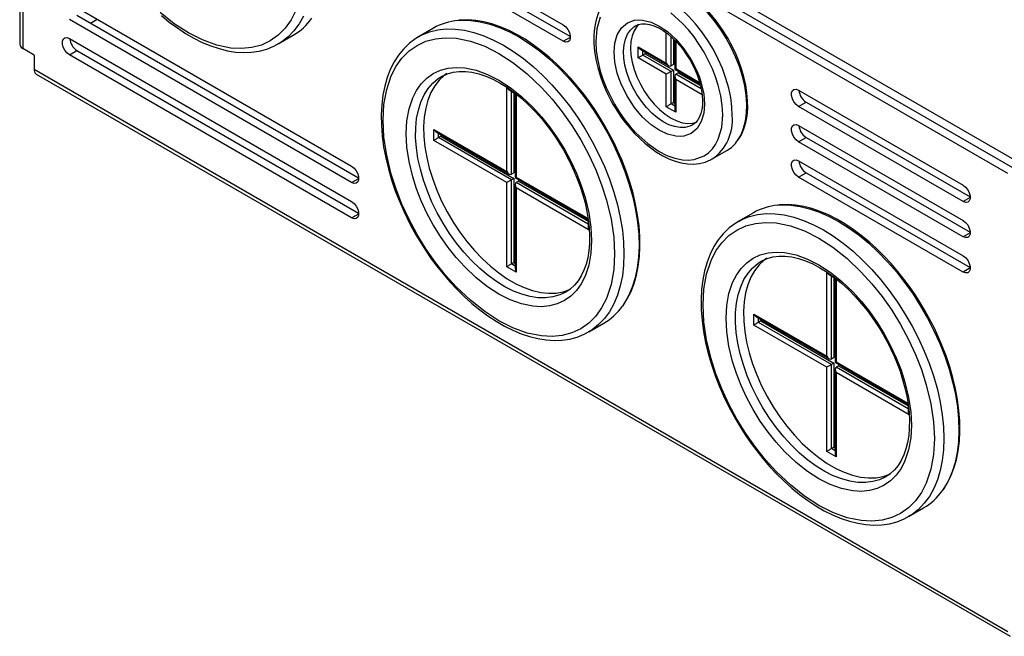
# Model space of a CAD drawing. Header units: millimetres. Extents: x 0 to 838, y 0 to 648.
# Tile 3 of 5: x 559 to 707, y 378 to 470. Entities that reach past the tile are written whole.
import ezdxf

# ---------------------------------------------------------------- set-up
doc = ezdxf.new("R2010")
doc.units = ezdxf.units.MM
doc.header["$LTSCALE"] = 3

msp = doc.modelspace()

# ---------------------------------------------------------------- linework, layer by layer
for p, q in [((708.358, 449.551), (560.572, 534.866)), ((560.572, 533.559), (708.358, 448.245)), ((559.114, 531.518), (559.114, 466.766)), ((707.651, 447.347), (561.28, 531.845)), ((559.583, 530.865), (559.583, 466.113)), ((616.08, 483.96), (640.829, 469.673)), ((640.829, 467.223), (616.08, 481.51)), ((617.212, 482.163), (641.887, 467.918)), ((566.583, 472.932), (609.009, 448.44)), ((567.714, 471.135), (610.068, 446.685)), ((609.009, 445.99), (566.583, 470.482)), ((569.766, 469.951), (570.757, 470.522)), ((621.313, 469.184), (619.05, 467.878)), ((651.662, 469.529), (651.735, 469.57)), ((597.979, 466.808), (600.242, 468.115)), ((640.829, 467.223), (641.89, 467.835)), ((656.315, 463.918), (656.315, 468.482)), ((657.022, 463.51), (657.022, 467.91)), ((566.583, 467.624), (609.009, 443.132)), ((598.127, 466.896), (597.979, 466.808)), ((652.072, 466.367), (656.315, 463.918)), ((652.072, 464.734), (652.072, 466.367)), ((657.375, 467.586), (657.375, 463.714)), ((657.583, 467.381), (657.583, 463.017)), ((657.729, 467.237), (657.729, 463.101)), ((561.28, 465.133), (559.583, 466.113)), ((561.28, 465.133), (561.28, 463.01)), ((566.583, 465.175), (567.714, 465.828)), ((609.009, 440.683), (566.583, 465.175)), ((567.714, 465.828), (610.068, 441.378)), ((652.426, 465.994), (656.668, 463.545)), ((652.779, 465.142), (652.779, 465.79)), ((653.133, 465.346), (652.779, 465.142)), ((657.022, 462.693), (652.779, 465.142)), ((653.133, 465.586), (653.133, 465.346)), ((653.133, 465.346), (657.375, 462.897)), ((656.315, 462.285), (652.072, 464.734)), ((657.375, 463.714), (657.022, 463.51)), ((561.28, 463.01), (707.651, 378.512)), ((561.611, 462.278), (707.982, 377.78)), ((622.5, 461.902), (622.674, 461.999)), ((656.315, 457.385), (656.315, 462.285)), ((657.022, 462.693), (657.375, 462.897)), ((657.022, 457.794), (657.022, 462.693)), ((657.375, 462.897), (657.375, 457.998)), ((657.583, 463.017), (661.366, 460.833)), ((657.583, 461.961), (657.583, 457.062)), ((657.729, 463.101), (661.308, 461.035)), ((658.083, 462.489), (657.729, 462.285)), ((661.541, 460.084), (657.729, 462.285)), ((658.083, 462.489), (661.44, 460.551)), ((657.729, 461.468), (657.729, 456.569)), ((661.686, 459.184), (657.729, 461.468)), ((632.344, 447.626), (632.344, 460.282)), ((632.344, 460.282), (632.561, 460.157)), ((632.697, 459.909), (633.612, 459.381)), ((633.051, 447.217), (633.051, 459.705)), ((633.404, 459.501), (633.404, 447.421)), ((633.612, 459.381), (633.612, 446.725)), ((633.758, 459.271), (633.758, 446.809)), ((676.184, 459.878), (700.933, 445.59)), ((657.729, 456.569), (656.315, 457.385)), ((657.375, 457.998), (657.022, 457.794)), ((657.583, 457.47), (657.022, 457.794)), ((657.375, 457.998), (657.583, 457.878)), ((676.184, 457.428), (677.316, 458.081)), ((700.933, 443.141), (676.184, 457.428)), ((677.316, 458.081), (701.992, 443.836)), ((660.261, 454.633), (660.176, 454.586)), ((676.184, 454.57), (700.933, 440.283)), ((621.384, 452.32), (621.384, 453.953)), ((621.384, 453.953), (632.344, 447.626)), ((621.737, 453.579), (632.697, 447.252)), ((622.091, 452.728), (622.091, 453.375)), ((622.444, 452.932), (622.091, 452.728)), ((622.444, 453.171), (622.444, 452.932)), ((622.444, 452.932), (633.404, 446.605)), ((632.344, 445.992), (621.384, 452.32)), ((633.051, 446.401), (622.091, 452.728)), ((676.184, 452.12), (677.316, 452.774)), ((700.933, 437.833), (676.184, 452.12)), ((677.316, 452.774), (701.992, 438.529)), ((663.211, 449.523), (665.403, 450.788)), ((663.133, 449.479), (663.211, 449.523)), ((676.184, 449.262), (700.933, 434.975)), ((633.404, 447.421), (633.051, 447.217)), ((676.184, 446.813), (677.316, 447.466)), ((677.316, 447.466), (701.992, 433.221)), ((609.009, 445.99), (610.07, 446.602)), ((632.344, 433.336), (632.344, 445.992)), ((633.404, 446.605), (633.051, 446.401)), ((633.051, 433.744), (633.051, 446.401)), ((633.404, 446.605), (633.404, 433.948)), ((633.612, 446.725), (644.572, 440.397)), ((633.612, 445.669), (633.612, 433.012)), ((633.758, 446.809), (644.553, 440.577)), ((634.112, 446.197), (633.758, 445.993)), ((644.572, 439.75), (633.758, 445.993)), ((634.112, 446.197), (644.572, 440.158)), ((700.933, 432.526), (676.184, 446.813)), ((633.758, 445.176), (633.758, 432.52)), ((644.718, 438.849), (633.758, 445.176)), ((701.994, 443.753), (700.933, 443.141)), ((609.009, 440.683), (610.07, 441.295)), ((669.396, 441.426), (667.133, 440.12)), ((644.572, 440.397), (644.572, 439.342)), ((644.718, 439.151), (644.718, 438.849)), ((701.994, 438.446), (700.933, 437.833)), ((633.404, 433.948), (633.051, 433.744)), ((633.612, 433.421), (633.051, 433.744)), ((633.404, 433.948), (633.612, 433.829)), ((670.583, 434.144), (670.757, 434.241)), ((633.758, 432.52), (632.344, 433.336)), ((680.427, 419.868), (680.427, 432.524)), ((680.427, 432.524), (680.644, 432.399)), ((701.994, 433.138), (700.933, 432.526)), ((680.781, 432.151), (681.695, 431.623)), ((681.134, 419.459), (681.134, 431.947)), ((681.488, 431.743), (681.488, 419.664)), ((681.695, 431.623), (681.695, 418.967)), ((681.841, 431.513), (681.841, 419.051)), ((644.648, 423.536), (646.911, 424.842)), ((669.467, 424.562), (669.467, 426.195)), ((669.467, 426.195), (680.427, 419.868)), ((669.821, 425.822), (680.781, 419.494)), ((670.174, 424.97), (670.174, 425.618)), ((670.528, 425.174), (670.174, 424.97)), ((681.134, 418.643), (670.174, 424.97)), ((670.528, 425.413), (670.528, 425.174)), ((670.528, 425.174), (681.488, 418.847)), ((644.796, 423.624), (644.648, 423.536)), ((680.427, 418.235), (669.467, 424.562)), ((681.488, 419.664), (681.134, 419.459)), ((681.695, 418.967), (692.655, 412.64)), ((681.841, 419.051), (692.637, 412.819)), ((680.427, 405.578), (680.427, 418.235)), ((681.488, 418.847), (681.134, 418.643)), ((681.134, 405.986), (681.134, 418.643)), ((681.488, 418.847), (681.488, 406.191)), ((681.695, 417.911), (681.695, 405.255)), ((682.195, 418.439), (681.841, 418.235)), ((692.655, 411.992), (681.841, 418.235)), ((681.841, 417.418), (681.841, 404.762)), ((692.801, 411.091), (681.841, 417.418)), ((682.195, 418.439), (692.655, 412.4)), ((692.655, 412.64), (692.655, 411.584)), ((692.801, 411.393), (692.801, 411.091)), ((681.841, 404.762), (680.427, 405.578)), ((681.488, 406.191), (681.134, 405.986)), ((681.695, 405.663), (681.134, 405.986)), ((681.488, 406.191), (681.695, 406.071)), ((692.731, 395.778), (694.994, 397.084)), ((692.88, 395.866), (692.731, 395.778))]:
    msp.add_line(p, q)
at = {"flags": 128}
for points in [[(665.587, 467.638), (664.774, 468.95), (664.425, 469.461), (663.822, 470.282), (663.17, 471.094), (662.445, 471.914), (661.666, 472.71), (660.842, 473.463), (659.983, 474.157), (659.099, 474.782), (658.199, 475.327), (657.289, 475.784), (656.378, 476.148), (655.472, 476.413), (654.576, 476.574), (653.696, 476.627), (653.11, 476.584)], [(666.214, 456.037), (666.163, 457.369), (665.989, 458.758), (665.693, 460.188), (665.279, 461.641), (664.752, 463.099), (664.119, 464.544), (663.386, 465.96), (662.563, 467.329), (661.66, 468.634), (660.688, 469.859), (659.658, 470.99), (658.583, 472.013), (657.477, 472.915), (656.352, 473.686), (655.223, 474.316), (654.102, 474.797), (653.004, 475.125), (651.942, 475.293), (650.929, 475.302), (649.977, 475.149), (649.097, 474.839), (648.712, 474.638)], [(667.034, 452.303), (667.543, 453.17), (667.939, 454.163), (668.216, 455.267), (668.371, 456.47), (668.402, 457.756), (668.309, 459.11), (668.093, 460.515), (667.755, 461.955), (667.302, 463.411), (666.737, 464.867), (666.068, 466.304), (665.303, 467.706), (664.451, 469.054), (663.522, 470.333), (662.529, 471.528), (661.482, 472.623), (660.395, 473.605), (659.281, 474.463), (658.153, 475.186)], [(648.629, 474.568), (648.177, 474.287), (647.456, 473.648), (646.879, 472.944), (646.391, 472.135), (645.999, 471.232), (645.706, 470.245), (645.515, 469.186), (645.424, 468.069), (645.432, 466.905), (645.537, 465.706), (645.733, 464.488), (646.016, 463.266), (646.372, 462.066), (646.777, 460.94), (647.177, 459.979), (647.532, 459.214), (647.986, 458.327), (648.345, 457.684)], [(600.646, 471.84), (599.918, 470.414), (599.032, 469.174), (597.974, 468.111), (596.773, 467.267), (595.44, 466.648), (593.991, 466.263), (592.474, 466.116), (590.876, 466.198), (588.737, 466.635), (586.589, 467.412), (584.473, 468.484), (582.356, 469.855), (580.208, 471.559)], [(580.409, 471.083), (581.599, 470.11), (582.817, 469.213), (584.055, 468.4), (585.306, 467.677), (586.565, 467.051), (587.825, 466.526), (589.082, 466.107), (590.329, 465.798), (591.561, 465.602), (592.774, 465.523), (593.961, 465.566), (595.119, 465.734), (596.24, 466.031), (597.32, 466.463), (598.132, 466.914)], [(601.757, 471.012), (601.1, 469.84), (600.334, 468.798), (599.465, 467.893), (598.498, 467.133), (598.127, 466.896)], [(646.378, 470.854), (645.868, 469.097), (645.708, 467.183)], [(664.8, 456.162), (664.729, 457.544), (664.509, 459.032), (664.13, 460.606), (663.73, 461.85), (663.244, 463.092), (662.004, 465.571), (661.273, 466.754), (660.478, 467.883), (659.645, 468.925), (658.768, 469.893), (656.991, 471.509)], [(624.998, 470.335), (625.596, 470.375), (626.945, 470.346), (628.342, 470.157), (629.778, 469.81), (631.245, 469.308), (632.73, 468.653), (634.226, 467.85), (635.72, 466.905), (637.203, 465.825), (638.666, 464.615), (640.097, 463.286), (641.487, 461.845), (642.827, 460.303), (644.108, 458.67), (645.32, 456.957), (646.455, 455.177), (647.507, 453.341), (648.466, 451.461), (649.328, 449.552), (650.086, 447.624), (650.734, 445.693), (651.269, 443.771), (651.687, 441.871), (651.985, 440.006), (652.161, 438.189), (652.213, 436.432), (652.142, 434.747), (651.948, 433.146), (651.631, 431.64), (651.195, 430.239), (650.643, 428.953), (649.977, 427.79), (649.704, 427.393)], [(647.096, 454.509), (646.019, 456.276), (645.565, 456.968), (644.787, 458.092), (643.95, 459.222), (643.021, 460.388), (642.022, 461.55), (640.962, 462.689), (639.853, 463.785), (638.701, 464.826), (637.517, 465.8), (636.307, 466.697), (635.078, 467.511), (633.838, 468.235), (632.592, 468.863), (631.347, 469.391), (630.108, 469.814), (628.881, 470.129), (627.67, 470.333), (626.481, 470.423), (625.317, 470.394), (625.132, 470.369)], [(640.829, 469.673), (641.192, 469.389), (641.511, 468.993), (641.748, 468.53), (641.874, 468.058), (641.874, 467.632), (641.748, 467.305), (641.511, 467.116), (641.192, 467.088), (640.829, 467.223)], [(648.466, 465.591), (648.579, 466.952), (648.942, 468.202), (649.572, 469.242), (650.454, 469.986), (651.54, 470.378), (652.131, 470.436), (652.755, 470.403), (654.019, 470.094), (655.254, 469.511), (656.489, 468.667), (657.753, 467.519), (658.969, 466.089), (660.054, 464.444), (660.936, 462.682), (661.281, 461.799), (661.566, 460.914), (661.929, 459.246), (662.042, 457.754)], [(660.176, 454.586), (659.857, 454.44), (659.152, 454.261), (658.383, 454.241), (657.565, 454.381), (656.714, 454.678), (655.847, 455.126), (654.983, 455.715), (654.139, 456.433), (653.332, 457.267), (652.578, 458.198), (651.893, 459.209), (651.292, 460.278), (650.785, 461.384), (650.383, 462.504), (650.095, 463.615), (649.927, 464.695), (649.881, 465.722), (649.959, 466.675), (650.16, 467.534), (650.478, 468.283), (650.908, 468.905), (651.441, 469.388), (651.662, 469.529)], [(652.248, 469.799), (651.906, 469.443), (651.49, 468.804), (651.187, 468.04), (651.003, 467.167), (650.941, 466.204), (651.003, 465.169), (651.187, 464.083), (651.49, 462.969), (651.906, 461.85), (652.426, 460.748), (653.04, 459.685), (653.734, 458.684), (654.496, 457.764), (655.309, 456.944), (656.156, 456.242), (657.022, 455.671), (657.887, 455.243), (658.735, 454.966), (659.548, 454.847), (660.31, 454.888), (660.863, 455.032)], [(651.726, 469.548), (652.086, 469.718), (652.617, 469.829), (653.185, 469.834), (653.796, 469.738), (654.445, 469.539), (655.125, 469.237), (655.82, 468.834), (656.518, 468.337), (657.203, 467.757), (657.851, 467.116), (658.425, 466.468), (658.881, 465.89), (659.266, 465.352), (659.896, 464.352)], [(566.583, 465.175), (566.22, 465.458), (565.901, 465.855), (565.664, 466.317), (565.538, 466.79), (565.538, 467.215), (565.664, 467.542), (565.901, 467.731), (566.22, 467.76), (566.583, 467.624)], [(619.082, 467.875), (618.677, 467.65), (617.7, 466.929), (616.791, 466.052), (616.046, 465.134), (615.389, 464.11), (614.823, 462.986), (614.353, 461.77), (613.98, 460.469), (613.706, 459.092), (613.532, 457.646), (613.457, 456.141), (613.481, 454.585), (613.603, 452.987), (613.82, 451.357), (614.13, 449.705), (614.53, 448.041), (615.013, 446.382), (615.57, 444.747), (616.182, 443.174), (616.835, 441.677), (617.338, 440.621), (617.88, 439.559), (618.682, 438.106)], [(613.747, 455.34), (613.876, 457.71), (614.278, 459.959), (614.968, 462.029), (615.696, 463.455), (616.582, 464.695), (617.64, 465.758), (618.842, 466.603), (620.174, 467.222), (621.623, 467.606), (623.14, 467.754), (624.739, 467.672), (626.877, 467.235), (629.026, 466.458), (631.142, 465.386), (633.258, 464.015), (635.406, 462.311), (637.545, 460.279), (639.144, 458.515), (640.66, 456.616), (642.11, 454.558), (643.442, 452.402), (644.644, 450.169), (645.701, 447.885), (646.587, 445.622), (647.315, 443.356), (648.006, 440.488), (648.408, 437.775), (648.537, 435.257)], [(619.071, 467.89), (619.589, 468.164), (620.73, 468.621), (621.948, 468.922), (623.233, 469.065), (624.577, 469.047), (625.971, 468.871), (627.405, 468.536), (628.869, 468.045), (630.354, 467.402), (631.849, 466.61)], [(631.849, 466.61), (633.344, 465.676), (634.828, 464.605), (636.293, 463.405), (637.727, 462.085), (639.12, 460.652), (640.464, 459.117), (641.75, 457.491), (642.967, 455.784), (644.109, 454.008), (645.167, 452.176), (646.134, 450.299), (647.003, 448.392), (647.769, 446.465), (648.426, 444.534), (648.97, 442.61), (649.397, 440.708), (649.704, 438.84), (649.889, 437.019), (649.951, 435.257), (649.889, 433.566), (649.704, 431.959), (649.397, 430.445), (648.97, 429.036), (648.426, 427.74), (647.769, 426.567), (647.003, 425.525), (646.134, 424.621), (645.167, 423.861), (644.796, 423.624)], [(645.708, 467.183), (645.779, 465.802), (645.999, 464.313), (646.378, 462.739), (646.778, 461.495), (647.264, 460.253), (648.504, 457.775), (649.235, 456.591), (650.03, 455.462), (650.863, 454.42), (651.74, 453.452), (653.517, 451.836), (655.254, 450.649), (656.415, 450.061), (657.594, 449.635), (658.768, 449.395), (659.645, 449.35), (660.478, 449.431), (662.004, 449.981), (662.663, 450.445), (663.244, 451.028), (663.73, 451.708), (664.13, 452.491), (664.641, 454.248), (664.8, 456.162)], [(667.136, 452.397), (667.595, 453.155), (667.976, 454.03), (668.262, 454.989), (668.451, 456.021), (668.543, 457.116), (668.539, 458.261), (668.44, 459.445), (668.251, 460.654), (667.976, 461.872), (667.626, 463.075), (667.222, 464.218), (666.808, 465.225), (666.46, 465.982), (666.032, 466.832), (665.587, 467.638)], [(662.042, 457.754), (661.929, 456.393), (661.566, 455.144), (660.936, 454.103), (660.054, 453.359), (658.969, 452.967), (658.377, 452.91), (657.753, 452.942), (656.489, 453.252), (655.254, 453.834), (654.019, 454.678), (652.755, 455.827), (651.54, 457.256), (650.454, 458.901), (649.572, 460.663), (649.227, 461.546), (648.942, 462.431), (648.579, 464.1), (648.466, 465.591)], [(617.212, 453.34), (617.315, 455.237), (617.637, 457.038), (618.19, 458.697), (618.773, 459.838), (619.482, 460.832), (620.329, 461.683), (621.292, 462.359), (622.358, 462.855), (623.519, 463.163), (624.734, 463.281), (626.014, 463.215), (627.726, 462.865), (629.447, 462.243), (631.142, 461.385), (632.836, 460.287), (634.557, 458.922), (636.269, 457.295), (637.549, 455.883), (638.764, 454.362), (639.925, 452.714), (640.992, 450.987), (641.954, 449.2), (642.801, 447.37), (643.511, 445.558), (644.094, 443.743), (644.647, 441.446), (644.968, 439.274), (645.072, 437.257)], [(659.896, 464.352), (660.445, 463.311), (660.644, 462.881), (660.939, 462.164), (661.197, 461.426), (661.419, 460.648), (661.589, 459.86), (661.7, 459.081), (661.748, 458.33), (661.73, 457.62), (661.649, 456.963), (661.507, 456.368), (661.308, 455.842), (661.053, 455.387), (660.739, 455.003), (660.348, 454.686), (660.188, 454.61)], [(641.222, 429.526), (640.288, 429.08), (639.266, 428.784), (638.175, 428.646), (637.025, 428.668), (635.826, 428.849), (634.591, 429.187), (633.33, 429.679), (632.054, 430.321), (630.777, 431.106), (629.51, 432.028), (628.265, 433.078), (627.054, 434.245), (625.887, 435.52), (624.775, 436.889), (623.73, 438.341), (622.761, 439.862), (621.876, 441.437), (621.085, 443.053), (620.394, 444.693), (619.81, 446.342), (619.338, 447.985), (618.983, 449.608), (618.749, 451.193), (618.636, 452.728), (618.647, 454.197), (618.782, 455.587), (619.038, 456.884), (619.414, 458.077), (619.906, 459.155), (620.509, 460.107), (621.219, 460.925), (622.027, 461.6), (622.5, 461.902)], [(623.336, 462.367), (622.944, 462.081), (622.169, 461.357), (621.495, 460.493), (620.928, 459.497), (620.475, 458.379), (620.14, 457.149), (619.924, 455.819), (619.832, 454.401), (619.863, 452.908), (620.017, 451.355), (620.292, 449.755), (620.687, 448.124), (621.198, 446.476), (621.819, 444.828), (622.544, 443.195), (623.368, 441.592), (624.283, 440.033), (625.279, 438.534), (626.347, 437.109), (627.479, 435.77), (628.662, 434.531), (629.886, 433.402), (631.14, 432.395), (632.412, 431.518), (633.69, 430.781), (634.962, 430.189), (636.215, 429.748), (637.44, 429.464), (638.623, 429.337), (639.754, 429.369), (640.823, 429.561), (641.819, 429.91), (641.932, 429.961)], [(622.66, 461.981), (623.409, 462.323), (624.267, 462.561), (625.172, 462.677), (626.118, 462.675), (627.104, 462.556), (628.124, 462.322), (629.172, 461.973), (630.243, 461.511), (631.327, 460.939), (632.416, 460.26), (633.502, 459.48), (634.573, 458.606), (635.62, 457.646), (636.63, 456.615), (637.588, 455.533), (638.461, 454.447), (639.193, 453.455), (639.732, 452.669), (640.323, 451.748), (640.834, 450.894)], [(676.184, 457.428), (675.822, 457.711), (675.503, 458.108), (675.266, 458.571), (675.14, 459.043), (675.14, 459.468), (675.266, 459.795), (675.503, 459.985), (675.822, 460.013), (676.184, 459.878)], [(648.345, 457.684), (649.152, 456.382), (649.501, 455.871), (650.103, 455.052), (650.756, 454.242), (651.483, 453.423), (652.267, 452.628), (653.096, 451.877), (653.963, 451.184), (654.857, 450.561), (655.771, 450.018), (656.698, 449.563), (657.63, 449.204), (658.562, 448.946), (659.486, 448.796), (660.395, 448.759), (661.284, 448.841), (662.144, 449.049), (662.968, 449.391), (663.117, 449.484)], [(648.537, 435.257), (648.408, 432.888), (648.006, 430.638), (647.315, 428.568), (646.587, 427.142), (645.701, 425.902), (644.643, 424.839), (643.442, 423.994), (642.109, 423.376), (640.66, 422.991), (639.143, 422.844), (637.545, 422.926), (635.406, 423.363), (633.258, 424.139), (631.142, 425.212), (629.026, 426.582), (626.877, 428.287), (624.739, 430.318), (623.14, 432.082), (621.623, 433.981), (620.174, 436.039), (618.842, 438.196), (617.64, 440.428), (616.582, 442.712), (615.696, 444.975), (614.968, 447.242), (614.278, 450.11), (613.876, 452.823), (613.747, 455.34)], [(649.804, 427.483), (649.807, 427.487), (650.453, 428.491), (651.008, 429.594), (651.47, 430.789), (651.837, 432.069), (652.107, 433.426), (652.28, 434.853), (652.356, 436.342), (652.335, 437.883), (652.217, 439.47), (652.005, 441.091), (651.7, 442.737), (651.307, 444.396), (650.829, 446.054), (650.277, 447.691), (649.667, 449.274), (649.05, 450.706), (648.521, 451.83), (647.994, 452.872), (647.096, 454.509)], [(676.184, 452.12), (675.822, 452.404), (675.503, 452.801), (675.266, 453.263), (675.14, 453.736), (675.14, 454.161), (675.266, 454.488), (675.503, 454.677), (675.822, 454.706), (676.184, 454.57)], [(645.072, 437.257), (644.968, 435.36), (644.647, 433.559), (644.094, 431.901), (643.511, 430.759), (642.801, 429.766), (641.954, 428.914), (640.992, 428.238), (639.925, 427.743), (638.764, 427.434), (637.55, 427.316), (636.269, 427.382), (634.557, 427.732), (632.836, 428.354), (631.142, 429.213), (629.447, 430.31), (627.727, 431.675), (626.014, 433.302), (624.734, 434.715), (623.519, 436.235), (622.359, 437.883), (621.292, 439.611), (620.33, 441.398), (619.482, 443.227), (618.773, 445.039), (618.19, 446.855), (617.637, 449.151), (617.315, 451.324), (617.212, 453.34)], [(640.834, 450.894), (641.67, 449.353), (641.983, 448.72), (642.468, 447.664), (642.926, 446.563), (643.363, 445.382), (643.757, 444.158), (644.097, 442.909), (644.374, 441.653), (644.582, 440.405), (644.717, 439.177), (644.776, 437.982), (644.758, 436.83), (644.664, 435.729), (644.493, 434.688), (644.247, 433.714), (643.927, 432.81), (643.533, 431.982), (643.064, 431.231), (642.515, 430.561), (641.879, 429.975), (641.217, 429.53)], [(676.184, 446.813), (675.822, 447.096), (675.503, 447.493), (675.266, 447.956), (675.14, 448.428), (675.14, 448.853), (675.266, 449.18), (675.503, 449.37), (675.822, 449.398), (676.184, 449.262)], [(609.009, 448.44), (609.372, 448.156), (609.691, 447.76), (609.928, 447.297), (610.054, 446.825), (610.054, 446.399), (609.928, 446.072), (609.691, 445.883), (609.372, 445.854), (609.009, 445.99)], [(700.933, 445.59), (701.296, 445.307), (701.615, 444.91), (701.852, 444.448), (701.978, 443.975), (701.978, 443.55), (701.852, 443.223), (701.615, 443.034), (701.296, 443.005), (700.933, 443.141)], [(609.009, 443.132), (609.372, 442.849), (609.691, 442.452), (609.928, 441.989), (610.054, 441.517), (610.054, 441.092), (609.928, 440.765), (609.691, 440.575), (609.372, 440.547), (609.009, 440.683)], [(673.082, 442.577), (673.68, 442.617), (675.028, 442.588), (676.425, 442.399), (677.862, 442.052), (679.328, 441.55), (680.814, 440.895), (682.309, 440.092), (683.803, 439.148), (685.287, 438.067), (686.749, 436.857), (688.18, 435.528), (689.571, 434.087), (690.91, 432.545), (692.191, 430.912), (693.403, 429.2), (694.539, 427.419), (695.59, 425.583), (696.55, 423.704), (697.411, 421.794), (698.169, 419.867), (698.818, 417.935), (699.353, 416.013), (699.771, 414.113), (700.068, 412.248), (700.244, 410.431), (700.296, 408.674), (700.225, 406.989), (700.031, 405.388), (699.715, 403.882), (699.279, 402.481), (698.726, 401.195), (698.06, 400.032), (697.787, 399.635)], [(695.179, 426.751), (694.102, 428.519), (693.649, 429.21), (692.87, 430.334), (692.033, 431.464), (691.104, 432.63), (690.105, 433.792), (689.046, 434.931), (687.936, 436.027), (686.785, 437.068), (685.6, 438.042), (684.39, 438.939), (683.161, 439.753), (681.921, 440.477), (680.675, 441.105), (679.43, 441.633), (678.191, 442.056), (676.964, 442.371), (675.754, 442.575), (674.564, 442.665), (673.4, 442.636), (673.215, 442.611)], [(667.154, 440.132), (667.672, 440.406), (668.814, 440.863), (670.031, 441.164), (671.317, 441.307), (672.661, 441.29), (674.054, 441.113), (675.488, 440.778), (676.953, 440.287), (678.437, 439.644), (679.932, 438.852)], [(667.165, 440.117), (666.76, 439.892), (665.784, 439.171), (664.874, 438.294), (664.129, 437.376), (663.472, 436.352), (662.907, 435.228), (662.436, 434.012), (662.064, 432.711), (661.79, 431.334), (661.615, 429.889), (661.541, 428.383), (661.565, 426.827), (661.686, 425.23), (661.903, 423.599), (662.214, 421.947), (662.613, 420.284), (663.096, 418.624), (663.653, 416.989), (664.266, 415.416), (664.918, 413.919), (665.421, 412.863), (665.963, 411.801), (666.765, 410.348)], [(661.83, 427.583), (661.959, 429.952), (662.361, 432.201), (663.052, 434.271), (663.78, 435.697), (664.666, 436.937), (665.723, 438), (666.925, 438.845), (668.257, 439.464), (669.706, 439.848), (671.223, 439.996), (672.822, 439.914), (674.961, 439.477), (677.109, 438.7), (679.225, 437.628), (681.341, 436.257), (683.49, 434.553), (685.628, 432.521), (687.227, 430.757), (688.744, 428.858), (690.193, 426.8), (691.525, 424.644), (692.727, 422.411), (693.784, 420.128), (694.671, 417.864), (695.399, 415.598), (696.089, 412.73), (696.491, 410.017), (696.62, 407.499)], [(700.933, 440.283), (701.296, 440), (701.615, 439.603), (701.852, 439.14), (701.978, 438.668), (701.978, 438.242), (701.852, 437.915), (701.615, 437.726), (701.296, 437.698), (700.933, 437.833)], [(618.682, 438.106), (619.751, 436.35), (620.204, 435.659), (620.982, 434.537), (621.819, 433.409), (622.748, 432.245), (623.749, 431.083), (624.81, 429.946), (625.923, 428.85), (627.078, 427.81), (628.269, 426.837), (629.486, 425.94), (630.724, 425.127), (631.975, 424.405), (633.234, 423.779), (634.495, 423.254), (635.751, 422.835), (636.998, 422.525), (638.23, 422.33), (639.443, 422.251), (640.63, 422.294), (641.788, 422.461), (642.909, 422.758), (643.989, 423.19), (644.801, 423.641)], [(679.932, 438.852), (681.427, 437.918), (682.912, 436.847), (684.376, 435.647), (685.81, 434.327), (687.204, 432.894), (688.548, 431.359), (689.833, 429.733), (691.051, 428.026), (692.192, 426.251), (693.25, 424.418), (694.217, 422.542), (695.086, 420.634), (695.852, 418.707), (696.509, 416.776), (697.053, 414.853), (697.48, 412.95), (697.787, 411.082), (697.972, 409.261), (698.034, 407.499), (697.972, 405.808), (697.787, 404.201), (697.48, 402.687), (697.053, 401.278), (696.509, 399.982), (695.852, 398.81), (695.086, 397.767), (694.217, 396.863), (693.25, 396.103), (692.88, 395.866)], [(665.295, 425.582), (665.398, 427.479), (665.72, 429.281), (666.273, 430.939), (666.856, 432.081), (667.566, 433.074), (668.413, 433.925), (669.375, 434.601), (670.442, 435.097), (671.602, 435.405), (672.817, 435.523), (674.097, 435.457), (675.81, 435.107), (677.53, 434.486), (679.225, 433.627), (680.919, 432.529), (682.64, 431.165), (684.353, 429.537), (685.633, 428.125), (686.848, 426.604), (688.008, 424.956), (689.075, 423.229), (690.037, 421.442), (690.884, 419.612), (691.594, 417.8), (692.177, 415.985), (692.73, 413.688), (693.052, 411.516), (693.155, 409.499)], [(689.306, 401.768), (688.371, 401.322), (687.35, 401.026), (686.258, 400.889), (685.108, 400.91), (683.91, 401.091), (682.674, 401.429), (681.413, 401.921), (680.138, 402.563), (678.861, 403.348), (677.594, 404.27), (676.349, 405.32), (675.137, 406.487), (673.97, 407.762), (672.859, 409.132), (671.813, 410.584), (670.844, 412.104), (669.959, 413.68), (669.168, 415.295), (668.477, 416.935), (667.893, 418.584), (667.421, 420.228), (667.067, 421.85), (666.832, 423.436), (666.72, 424.97), (666.731, 426.439), (666.865, 427.829), (667.121, 429.126), (667.497, 430.32), (667.989, 431.397), (668.593, 432.349), (669.302, 433.167), (670.111, 433.842), (670.583, 434.144)], [(671.419, 434.61), (671.028, 434.324), (670.252, 433.599), (669.578, 432.735), (669.012, 431.739), (668.558, 430.621), (668.223, 429.391), (668.008, 428.061), (667.915, 426.643), (667.946, 425.15), (668.1, 423.597), (668.376, 421.997), (668.771, 420.366), (669.281, 418.719), (669.902, 417.071), (670.628, 415.437), (671.451, 413.834), (672.366, 412.276), (673.362, 410.777), (674.431, 409.351), (675.562, 408.012), (676.745, 406.773), (677.97, 405.644), (679.224, 404.637), (680.495, 403.76), (681.773, 403.023), (683.045, 402.431), (684.299, 401.991), (685.523, 401.706), (686.706, 401.579), (687.838, 401.611), (688.906, 401.803), (689.903, 402.152), (690.015, 402.203)], [(670.743, 434.224), (671.492, 434.565), (672.35, 434.803), (673.255, 434.919), (674.201, 434.917), (675.187, 434.798), (676.207, 434.564), (677.256, 434.215), (678.326, 433.753), (679.411, 433.181), (680.5, 432.503), (681.585, 431.723), (682.656, 430.848), (683.703, 429.888), (684.714, 428.857), (685.671, 427.775), (686.544, 426.69), (687.276, 425.697), (687.815, 424.912), (688.406, 423.99), (688.917, 423.136)], [(700.933, 434.975), (701.296, 434.692), (701.615, 434.295), (701.852, 433.833), (701.978, 433.36), (701.978, 432.935), (701.852, 432.608), (701.615, 432.419), (701.296, 432.39), (700.933, 432.526)], [(696.62, 407.499), (696.491, 405.13), (696.089, 402.881), (695.399, 400.81), (694.67, 399.384), (693.784, 398.144), (692.727, 397.081), (691.525, 396.237), (690.193, 395.618), (688.744, 395.233), (687.227, 395.086), (685.628, 395.168), (683.489, 395.605), (681.341, 396.381), (679.225, 397.454), (677.109, 398.825), (674.96, 400.529), (672.822, 402.561), (671.223, 404.324), (669.706, 406.223), (668.257, 408.281), (666.925, 410.438), (665.723, 412.67), (664.666, 414.954), (663.78, 417.217), (663.052, 419.484), (662.361, 422.352), (661.959, 425.065), (661.83, 427.583)], [(697.887, 399.725), (697.891, 399.729), (698.536, 400.733), (699.091, 401.836), (699.553, 403.031), (699.92, 404.311), (700.19, 405.668), (700.364, 407.095), (700.439, 408.584), (700.418, 410.126), (700.3, 411.712), (700.088, 413.333), (699.784, 414.979), (699.39, 416.638), (698.913, 418.296), (698.36, 419.934), (697.75, 421.516), (697.133, 422.948), (696.604, 424.072), (696.078, 425.115), (695.179, 426.751)], [(693.155, 409.499), (693.052, 407.602), (692.73, 405.801), (692.177, 404.143), (691.594, 403.001), (690.884, 402.008), (690.037, 401.157), (689.075, 400.48), (688.008, 399.985), (686.848, 399.677), (685.633, 399.558), (684.353, 399.624), (682.64, 399.974), (680.92, 400.596), (679.225, 401.455), (677.531, 402.552), (675.81, 403.917), (674.097, 405.544), (672.817, 406.957), (671.602, 408.477), (670.442, 410.125), (669.375, 411.853), (668.413, 413.64), (667.566, 415.469), (666.856, 417.281), (666.273, 419.097), (665.72, 421.393), (665.398, 423.566), (665.295, 425.582)], [(688.917, 423.136), (689.753, 421.595), (690.066, 420.962), (690.552, 419.906), (691.009, 418.805), (691.446, 417.624), (691.84, 416.4), (692.18, 415.151), (692.457, 413.895), (692.665, 412.647), (692.8, 411.419), (692.859, 410.224), (692.842, 409.072), (692.747, 407.971), (692.576, 406.93), (692.33, 405.956), (692.01, 405.052), (691.616, 404.224), (691.147, 403.474), (690.599, 402.803), (689.962, 402.217), (689.3, 401.772)], [(666.765, 410.348), (667.834, 408.592), (668.287, 407.902), (669.065, 406.779), (669.902, 405.651), (670.831, 404.487), (671.832, 403.325), (672.893, 402.188), (674.006, 401.093), (675.162, 400.053), (676.352, 399.079), (677.569, 398.182), (678.807, 397.369), (680.058, 396.647), (681.317, 396.021), (682.578, 395.496), (683.834, 395.077), (685.081, 394.768), (686.314, 394.572), (687.526, 394.493), (688.714, 394.536), (689.871, 394.703), (690.992, 395.001), (692.072, 395.433), (692.885, 395.884)]]:
    msp.add_lwpolyline(points, dxfattribs=at)
for centre, radius, start, end in [((595.7, 475.893), 9.007, 300.28023, 324.52302), ((625.791, 461.323), 9.047, 95.02532, 119.6691), ((559.915, 466.846), 0.805, 185.6948, 245.62534), ((568.94, 467.764), 2.292, 184.5466, 237.65527), ((562.041, 462.914), 0.767, 172.74417, 235.94365), ((678.542, 460.017), 2.292, 184.5466, 237.65527), ((659.173, 455.334), 7.076, 304.79453, 5.70135), ((678.542, 454.709), 2.292, 184.5466, 237.65527), ((662.786, 455.244), 5.167, 300.42219, 325.30196), ((678.542, 449.402), 2.292, 184.5466, 237.65527), ((673.874, 433.565), 9.047, 95.02532, 119.6691), ((642.369, 432.621), 9.007, 300.28023, 324.52302), ((690.452, 404.863), 9.007, 300.28023, 324.52302)]:
    msp.add_arc(centre, radius, start, end)
for centre, major_axis, ratio, start_param, end_param in [((652.426, 466.571), (-0.354, 0.612), 0.5773346, 1.5707557, 2.3562351), ((652.426, 464.938), (0.5, 0.289), 0.0000704, 0.7853575, 2.3561539), ((656.668, 464.122), (-0.354, 0.612), 0.5773346, 1.5707557, 3.141552), ((656.668, 462.489), (0.5, 0.289), 0.0000704, 0.7853575, 2.3561539), ((658.083, 461.672), (-0.354, 0.612), 0.5773346, 6.2831447, 7.853941), ((658.083, 463.306), (0.5, 0.289), 0.0000704, 2.3561539, 3.1416333), ((632.697, 460.486), (-0.354, 0.612), 0.5773346, 1.5707557, 2.3562351), ((656.668, 457.59), (0.5, 0.289), 0.0000704, 0.7853575, 2.3561539), ((658.083, 456.773), (-0.354, 0.612), 0.5773346, 0.7853575, 1.5707557), ((621.737, 454.157), (-0.354, 0.612), 0.5773346, 1.5707557, 2.3562351), ((621.737, 452.524), (0.5, 0.289), 0.0000704, 0.7853575, 2.3561539), ((632.697, 447.83), (-0.354, 0.612), 0.5773346, 1.5707557, 3.141552), ((632.697, 446.197), (0.5, 0.289), 0.0000704, 0.7853575, 2.3561539), ((634.112, 445.38), (-0.354, 0.612), 0.5773346, 6.2831447, 7.853941), ((634.112, 447.013), (0.5, 0.289), 0.0000704, 2.3561539, 3.1416333), ((645.072, 439.053), (-0.354, 0.612), 0.5773346, 0.7853575, 1.5707557), ((632.697, 433.54), (0.5, 0.289), 0.0000704, 0.7853575, 2.3561539), ((634.112, 432.724), (-0.354, 0.612), 0.5773346, 0.7853575, 1.5707557), ((680.781, 432.728), (-0.354, 0.612), 0.5773346, 1.5707557, 2.3562351), ((669.82, 426.399), (-0.354, 0.612), 0.5773346, 1.5707557, 2.3562351), ((669.82, 424.766), (0.5, 0.289), 0.0000704, 0.7853575, 2.3561539), ((680.781, 420.072), (-0.354, 0.612), 0.5773346, 1.5707557, 3.141552), ((682.195, 419.255), (0.5, 0.289), 0.0000704, 2.3561539, 3.1416333), ((680.781, 418.439), (0.5, 0.289), 0.0000704, 0.7853575, 2.3561539), ((682.195, 417.622), (-0.354, 0.612), 0.5773346, 6.2831447, 7.853941), ((693.155, 411.295), (-0.354, 0.612), 0.5773346, 0.7853575, 1.5707557), ((680.781, 405.782), (0.5, 0.289), 0.0000704, 0.7853575, 2.3561539), ((682.195, 404.966), (-0.354, 0.612), 0.5773346, 0.7853575, 1.5707557)]:
    msp.add_ellipse(centre, major_axis=major_axis, ratio=ratio, start_param=start_param, end_param=end_param)

doc.saveas('drawing.dxf')
